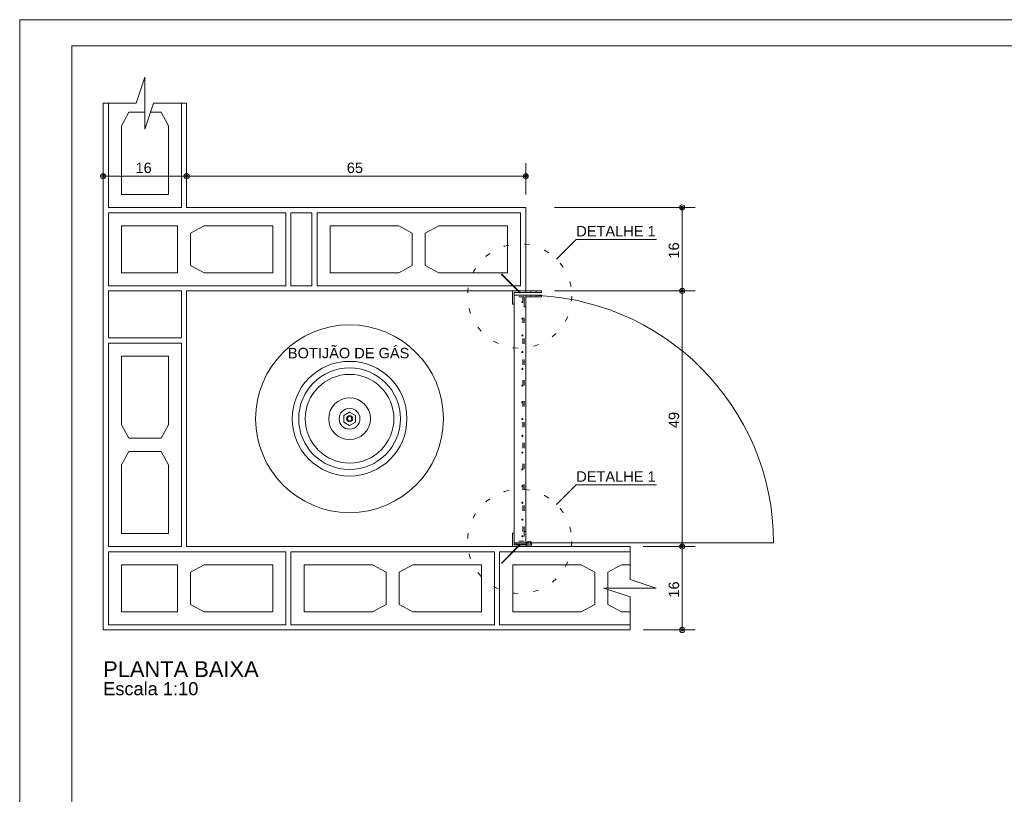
# Model space of a CAD drawing. Header units: millimetres. Extents: x 0 to 92, y 0 to 29.7.
# Tile 2 of 8: x 0 to 18.9, y 14.8 to 29.7. Entities that reach past the tile are written whole.
import ezdxf

# ---------------------------------------------------------------- set-up
doc = ezdxf.new("R2010")
doc.units = ezdxf.units.MM
doc.linetypes.add('ESTILO_TQS_0001', pattern=[1, 0.7, -0.3])
doc.linetypes.add('ESTILO_TQS_0002', pattern=[0.4, 0.1, -0.3])
doc.layers.get('0').update_dxf_attribs({"lineweight": 9})
for name, color, linetype, lineweight in [('201', 1, 'ESTILO_TQS_0001', 20), ('210', 8, 'ESTILO_TQS_0002', 9), ('221', 82, 'Continuous', 13), ('222', 160, 'Continuous', 60), ('229', 8, 'Continuous', 9), ('7', 9, 'Continuous', 5)]:
    doc.layers.add(name, color=color, linetype=linetype, lineweight=lineweight)
doc.styles.add('TQS_ARIAL', font='arial.ttf')

msp = doc.modelspace()

# ---------------------------------------------------------------- linework, layer by layer
at = {"linetype": 'Continuous'}
for p, q in [((1.6, 18), (1.6, 28.1)), ((2.066667, 28.1), (1.6, 28.1)), ((2.9, 28.1), (3.2, 28.1)), ((3.2, 26.1), (3.2, 28.1)), ((3.2, 26.1), (9.7, 26.1)), ((9.7, 26.1), (9.7, 24.5)), ((3.2, 24.5), (3.2, 19.6)), ((3.2, 24.5), (9.7, 24.5)), ((3.2, 19.6), (11.7, 19.6)), ((11.7, 19.3), (11.7, 19.6)), ((11.7, 18.3), (11.7, 18)), ((1.6, 18), (11.7, 18))]:
    msp.add_line(p, q, dxfattribs=at)
for points in [[(1.9, 28.1), (2.233334, 28.1), (2.4, 28.6), (2.4, 27.6), (2.566667, 28.1), (2.9, 28.1)], [(11.7, 19.3), (11.7, 18.966666), (12.2, 18.8), (11.2, 18.8), (11.7, 18.633333), (11.7, 18.3)]]:
    msp.add_lwpolyline(points, dxfattribs=at)
at = {"layer": '201', "linetype": 'Continuous'}
for points in [[(0, 0), (42, 0), (42, 29.7), (0, 29.7), (0, 0)], [(1, 29.2), (41.5, 29.2), (41.5, 5), (1, 5), (1, 29.2)], [(1, 0.5), (41.5, 0.5), (41.5, 29.2), (1, 29.2), (1, 0.5)]]:
    msp.add_lwpolyline(points, dxfattribs=at)
at = {"layer": '210', "linetype": 'ESTILO_TQS_0002'}
for p, q in [((9.64725, 24.3865), (9.64725, 19.7)), ((9.66825, 24.3865), (9.66825, 19.7)), ((9.8, 24.46825), (9.8, 24.5)), ((9.8, 24.3865), (9.8, 24.41825)), ((9.9, 24.46825), (9.9, 24.5)), ((9.9, 24.3865), (9.9, 24.41825))]:
    msp.add_line(p, q, dxfattribs=at)
for points in [[(9.47775, 24.41825), (9.7, 24.41825), (9.7, 24.196), (9.66825, 24.196), (9.66825, 24.3865), (9.47775, 24.3865), (9.47775, 24.41825)], [(9.47775, 19.66825), (9.7, 19.66825), (9.7, 19.8905), (9.66825, 19.8905), (9.66825, 19.7), (9.47775, 19.7), (9.47775, 19.66825)]]:
    msp.add_lwpolyline(points, dxfattribs=at)
for centre, radius in [((9.584772, 24.401914), 1), ((9.63675, 24.29025), 0.0105), ((9.63675, 23.96925), 0.0105), ((9.63675, 23.64825), 0.0105), ((9.63675, 23.32725), 0.0105), ((9.63675, 23.00625), 0.0105), ((9.63675, 22.68525), 0.0105), ((9.63675, 22.36425), 0.0105), ((9.63675, 22.04325), 0.0105), ((9.63675, 21.72225), 0.0105), ((9.63675, 21.40125), 0.0105), ((9.63675, 21.08025), 0.0105), ((9.63675, 20.75925), 0.0105), ((9.584772, 19.698086), 1), ((9.63675, 20.43825), 0.0105), ((9.63675, 20.11725), 0.0105), ((9.63675, 19.79625), 0.0105)]:
    msp.add_circle(centre, radius, dxfattribs=at)
at = {"layer": '221', "linetype": 'Continuous'}
for p, q in [((9.7, 26.35), (9.7, 26.95)), ((1.6, 26.7), (3.2, 26.7)), ((3.2, 26.7), (9.7, 26.7)), ((10.25, 26.1), (12.95, 26.1)), ((12.7, 24.5), (12.7, 26.1)), ((10.291879, 25.109021), (10.668354, 25.485496)), ((10.668354, 25.485496), (12.207382, 25.485496)), ((10.25, 24.5), (12.95, 24.5)), ((12.7, 19.6), (12.7, 24.5)), ((10.291879, 20.405193), (10.668354, 20.781668)), ((10.668354, 20.781668), (12.207382, 20.781668)), ((11.95, 19.6), (12.95, 19.6)), ((12.7, 18), (12.7, 19.6)), ((11.95, 18), (12.95, 18))]:
    msp.add_line(p, q, dxfattribs=at)
for centre, radius in [((1.6, 26.7), 0.0496), ((1.6, 26.7), 0.0248), ((3.2, 26.7), 0.0496), ((3.2, 26.7), 0.0496), ((3.2, 26.7), 0.0248), ((3.2, 26.7), 0.0248), ((9.7, 26.7), 0.0496), ((9.7, 26.7), 0.0248), ((12.7, 26.1), 0.0496), ((12.7, 26.1), 0.0248), ((12.7, 24.5), 0.0496), ((12.7, 24.5), 0.0248), ((12.7, 19.6), 0.0496), ((12.7, 19.6), 0.0496), ((12.7, 19.6), 0.0248), ((12.7, 19.6), 0.0248), ((12.7, 18), 0.0496), ((12.7, 18), 0.0248)]:
    msp.add_circle(centre, radius, dxfattribs=at)
at = {"layer": '229', "linetype": 'Continuous'}
for p, q in [((9.588875, 24.46825), (9.235322, 24.821803)), ((9.235322, 24.821803), (9.240978, 24.821803)), ((9.235322, 24.821803), (9.235322, 24.816147)), ((9.235322, 24.816147), (9.583218, 24.46825)), ((9.594532, 24.46825), (9.240978, 24.821803)), ((9.583218, 24.46825), (9.583218, 24.46425)), ((9.583218, 24.46425), (9.594532, 24.46425)), ((9.594532, 24.46425), (9.594532, 24.46825)), ((9.7, 24.5), (10, 24.5)), ((9.7, 24.46825), (10, 24.46825)), ((9.7, 24.41825), (10, 24.41825)), ((9.7, 24.3865), (10, 24.3865)), ((10, 24.46825), (10, 24.5)), ((10, 24.3865), (10, 24.41825)), ((9.235322, 19.278197), (9.588875, 19.63175)), ((9.235322, 19.283853), (9.583218, 19.63175)), ((9.240978, 19.278197), (9.594532, 19.63175)), ((9.510975, 19.6635), (9.510975, 19.6365)), ((9.510975, 19.6635), (9.692765, 19.6635)), ((9.510975, 19.6365), (9.7, 19.6365)), ((9.583218, 19.63175), (9.583218, 19.63575)), ((9.583218, 19.63575), (9.594532, 19.63575)), ((9.594532, 19.63175), (9.594532, 19.63575)), ((9.73062, 19.685355), (9.692765, 19.6635)), ((9.7, 19.66825), (14.45, 19.66825)), ((9.71615, 19.645824), (9.7, 19.6365)), ((9.235322, 19.278197), (9.235322, 19.283853)), ((9.235322, 19.278197), (9.240978, 19.278197))]:
    msp.add_line(p, q, dxfattribs=at)
for points in [[(9.7, 24.5), (9.446, 24.5), (9.446, 24.246), (9.47775, 24.246), (9.47775, 24.46825), (9.7, 24.46825), (9.7, 24.5)], [(9.47775, 24.41825), (9.7, 24.41825), (9.7, 19.66825), (9.47775, 19.66825), (9.47775, 24.41825)], [(9.7, 19.6), (9.446, 19.6), (9.446, 19.854), (9.47775, 19.854), (9.47775, 19.63175), (9.7, 19.63175), (9.7, 19.6)]]:
    msp.add_lwpolyline(points, dxfattribs=at)
for radius in [0.05, 0.025]:
    msp.add_circle((9.765975, 19.65), radius, dxfattribs=at)
at = {"layer": '7', "linetype": 'Continuous'}
for p, q in [((1.7, 26.1), (1.7, 28.1)), ((3.1, 26.1), (3.1, 28.1)), ((1.7, 26.1), (3.1, 26.1)), ((9.2, 19.5), (9.2, 18.1)), ((9.2, 19.5), (11.7, 19.5)), ((11.275, 19.11), (11.535, 19.25)), ((11.275, 18.8), (11.275, 19.11)), ((11.535, 19.25), (11.7, 19.25)), ((11.275, 18.49), (11.275, 18.775)), ((11.535, 18.35), (11.275, 18.49)), ((11.535, 18.35), (11.7, 18.35)), ((9.2, 18.1), (11.7, 18.1))]:
    msp.add_line(p, q, dxfattribs=at)
for points in [[(2.508332, 27.925), (2.71, 27.925), (2.85, 27.665), (2.85, 26.35), (1.95, 26.35), (1.95, 27.665), (2.09, 27.925), (2.4, 27.925)], [(1.7, 24.6), (5.1, 24.6), (5.1, 26), (1.7, 26), (1.7, 24.6)], [(5.2, 26), (5.6, 26), (5.6, 24.6), (5.2, 24.6), (5.2, 26)], [(5.7, 24.6), (9.6, 24.6), (9.6, 26), (5.7, 26), (5.7, 24.6)], [(1.95, 25.75), (3.025, 25.75), (3.025, 24.85), (1.95, 24.85), (1.95, 25.75)], [(3.535, 25.75), (4.85, 25.75), (4.85, 24.85), (3.535, 24.85), (3.275, 24.99), (3.275, 25.61), (3.535, 25.75)], [(7.265, 25.75), (5.95, 25.75), (5.95, 24.85), (7.265, 24.85), (7.525, 24.99), (7.525, 25.61), (7.265, 25.75)], [(8.035, 25.75), (9.35, 25.75), (9.35, 24.85), (8.035, 24.85), (7.775, 24.99), (7.775, 25.61), (8.035, 25.75)], [(1.7, 24.5), (3.1, 24.5), (3.1, 23.6), (1.7, 23.6), (1.7, 24.5)], [(3.1, 19.6), (3.1, 23.5), (1.7, 23.5), (1.7, 19.6), (3.1, 19.6)], [(1.95, 21.935), (1.95, 23.25), (2.85, 23.25), (2.85, 21.935), (2.71, 21.675), (2.09, 21.675), (1.95, 21.935)], [(6.323, 21.922), (6.212, 21.986258), (6.212, 22.113742), (6.323, 22.178), (6.434, 22.113742), (6.434, 21.986258), (6.323, 21.922)], [(1.95, 21.165), (1.95, 19.85), (2.85, 19.85), (2.85, 21.165), (2.71, 21.425), (2.09, 21.425), (1.95, 21.165)], [(1.7, 18.1), (5.1, 18.1), (5.1, 19.5), (1.7, 19.5), (1.7, 18.1)], [(5.2, 18.1), (9.1, 18.1), (9.1, 19.5), (5.2, 19.5), (5.2, 18.1)], [(1.95, 19.25), (3.025, 19.25), (3.025, 18.35), (1.95, 18.35), (1.95, 19.25)], [(3.535, 19.25), (4.85, 19.25), (4.85, 18.35), (3.535, 18.35), (3.275, 18.49), (3.275, 19.11), (3.535, 19.25)], [(6.765, 19.25), (5.45, 19.25), (5.45, 18.35), (6.765, 18.35), (7.025, 18.49), (7.025, 19.11), (6.765, 19.25)], [(7.535, 19.25), (8.85, 19.25), (8.85, 18.35), (7.535, 18.35), (7.275, 18.49), (7.275, 19.11), (7.535, 19.25)], [(10.765, 19.25), (9.45, 19.25), (9.45, 18.35), (10.765, 18.35), (11.025, 18.49), (11.025, 19.11), (10.765, 19.25)]]:
    msp.add_lwpolyline(points, dxfattribs=at)
for radius in [1.8, 1.1, 0.975, 0.85, 0.4, 0.2, 0.06, 0.04]:
    msp.add_circle((6.323, 22.05), radius, dxfattribs=at)
msp.add_arc((9.7, 19.66825), 4.75, 0, 90, dxfattribs=at)

# ---------------------------------------------------------------- texts
at = {"linetype": 'Continuous', "style": 'TQS_ARIAL'}
msp.add_text('Escala 1:10', height=0.25, dxfattribs=at).set_placement((1.6, 16.75))
at = {"layer": '221', "linetype": 'Continuous', "style": 'TQS_ARIAL'}
for s, p in [('16', (2.22, 26.76)), ('65', (6.27, 26.76)), ('DETALHE 1', (10.668354, 25.545496)), ('DETALHE 1', (10.668354, 20.841668))]:
    msp.add_text(s, height=0.2, dxfattribs=at).set_placement(p)
for s, p in [('16', (12.64, 25.12)), ('49', (12.64, 21.87)), ('16', (12.64, 18.62))]:
    msp.add_text(s, height=0.2, rotation=90, dxfattribs=at).set_placement(p)
at = {"layer": '222', "linetype": 'Continuous', "style": 'TQS_ARIAL'}
msp.add_text('PLANTA BAIXA', height=0.3, dxfattribs=at).set_placement((1.6, 17.1))
at = {"layer": '7', "linetype": 'Continuous', "style": 'TQS_ARIAL'}
msp.add_text('BOTIJÃO DE GÁS', height=0.2, dxfattribs=at).set_placement((5.140779, 23.20851))

doc.saveas('drawing.dxf')
